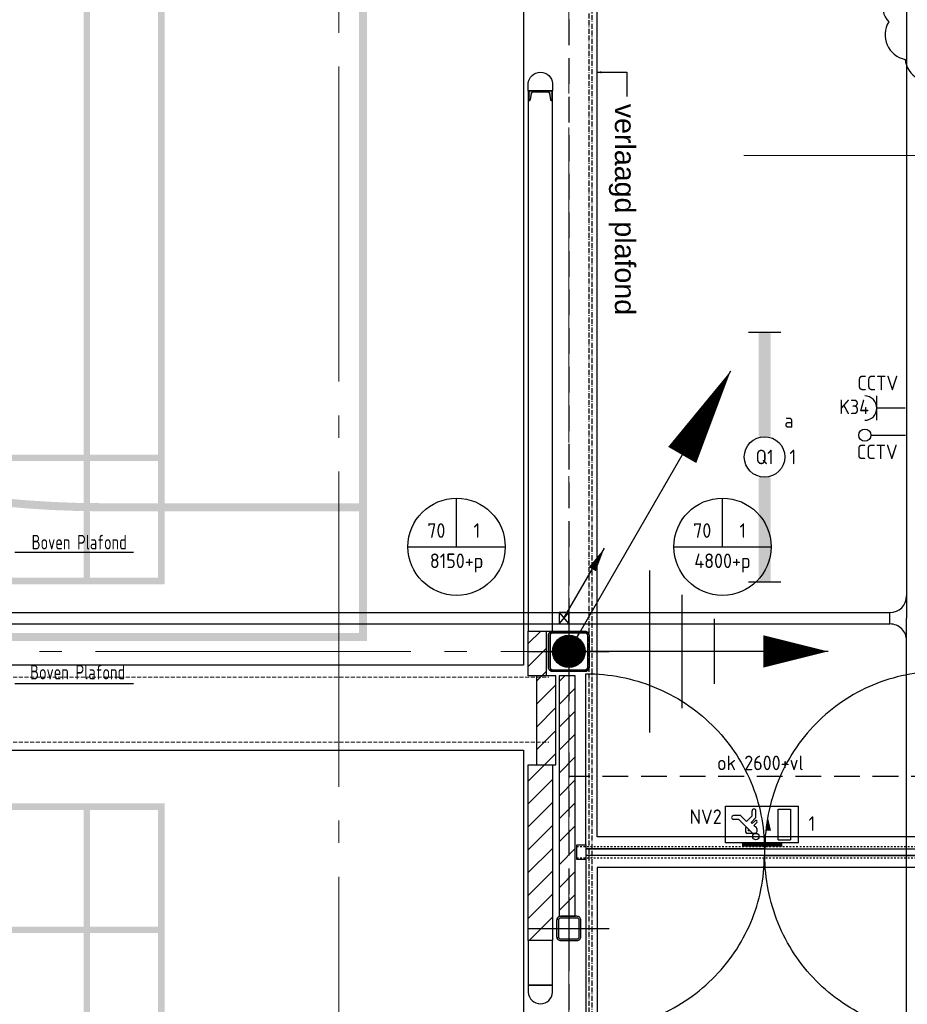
# Model space of a CAD drawing. Header units: millimetres. Extents: x -38031 to 123247, y -16330 to 129979.
# Tile 77 of 235: x -5969 to -491, y 41157 to 47234. Entities that reach past the tile are written whole.
import ezdxf
from ezdxf.enums import TextEntityAlignment as Align

# ---------------------------------------------------------------- set-up
doc = ezdxf.new("R2010")
doc.units = ezdxf.units.MM
doc.header["$LTSCALE"] = 50
for name, pattern in [('HIDDEN2', [4.7625, 3.175, -1.5875]), ('STYLE_01', [0.41664, 0.20828, -0.20836]), ('STYLE_02', [0.694425, 0.48607, -0.208355]), ('STYLE_07', [1.875, 0.625, -0.20828, 0.625, -0.20836, 0.06943, -0.13893]), ('STYLE_11', [5, 3.888855, -0.416718, 0.277786, -0.416641])]:
    doc.linetypes.add(name, pattern=pattern)
for name, color, linetype in [('AL$1A---_ALGEMEEN', 8, 'Continuous'), ('AM$1A---_ARCERING', 8, 'Continuous'), ('AT$1A---_TEKST100', 8, 'Continuous'), ('BOUWKUNDIG', 8, 'Continuous'), ('EL6121--', 3, 'Continuous'), ('EL6131--_KG', 3, 'Continuous'), ('EL6221--', 3, 'Continuous'), ('EL6222--', 3, 'Continuous'), ('EL6311--', 3, 'Continuous'), ('EL6311--NV', 7, 'Continuous'), ('EM6131--', 1, 'Continuous'), ('NTB', 7, 'Continuous')]:
    doc.layers.add(name, color=color, linetype=linetype)
doc.layers.add('stramien', color=1, linetype='STYLE_11', lineweight=15)
doc.styles.add('Arial', font='ARIAL.TTF')
doc.styles.add('BURO-018', font='iso.shx', dxfattribs={"height": 90})
doc.styles.add('buro-100', font='ISO.shx', dxfattribs={"height": 500})
pattern_1 = [(45, (-987936.49, -175784.82), (70.710678, -70.710678), [])]

# ---------------------------------------------------------------- blocks, each defined once
blk = doc.blocks.new('E-GK-GTC-463C')
at = {"color": 0, "linetype": 'Continuous'}
for p, q in [((-0.5, 35), (0.5, 35)), ((-0.5, -35), (0.5, -35))]:
    blk.add_line(p, q, dxfattribs=at)
blk = doc.blocks.new('E00105')
at = {"color": 0, "linetype": 'Continuous'}
blk.add_line((0, 0), (5, 8.66), dxfattribs=at)
blk.add_lwpolyline([(5, 8.66, 0, 1, 0), (3.5, 6.06, 1, 1, 0)], format="xyseb", dxfattribs=at)
blk = doc.blocks.new('E00001')
at = {"color": 0, "linetype": 'Continuous', "const_width": 0.5}
blk.add_lwpolyline([(-2.5, 0.75), (2.5, 0.75)], dxfattribs=at)
blk = doc.blocks.new('1115C2J-WA1')
at = {"color": 0, "linetype": 'Continuous'}
for p, q in [((-4.5, 5.5), (4.5, 5.5)), ((-4.5, 1), (-4.5, 5.5)), ((-1.24, 4.31), (-1.24, 4.91)), ((-0.76, 4.11), (-0.76, 4.91)), ((2, 5.15), (3.5, 5.15)), ((2, 1.35), (2, 5.15)), ((3.5, 5.15), (3.5, 1.35)), ((4.5, 1), (4.5, 5.5)), ((-2.68, 4.35), (-3.52, 4.35)), ((-2.88, 3.87), (-3.52, 3.87)), ((-1.27, 2.26), (-2.88, 3.87)), ((-1.94, 3.61), (-2.68, 4.35)), ((-1.24, 4.31), (-1.94, 3.61)), ((-1.37, 3.5), (-0.76, 4.11)), ((-0.87, 3.71), (-1.23, 3.35)), ((-1.94, 2.93), (-2.04, 2.83)), ((-2.04, 2.83), (-2.04, 2.34)), ((-1.71, 2.7), (-1.72, 2.7)), ((-1.72, 2.7), (-1.72, 2.46)), ((-1.47, 2.46), (-1.72, 2.46)), ((-1.23, 3.35), (-1.37, 3.5)), ((-0.65, 3.49), (-1.01, 3.13)), ((-0.71, 2.83), (-1.01, 3.13)), ((-0.99, 2.14), (-1.84, 2.14)), ((2, 1.35), (3.5, 1.35)), ((4.5, 1), (-4.5, 1))]:
    blk.add_line(p, q, dxfattribs=at)
blk.add_lwpolyline([(0.75, 4, 0, 0.7, 0), (0.75, 2.5, 0.7, 0.7, 0)], format="xyseb", dxfattribs=at)
blk.add_circle((-0.76, 1.75), 0.4, dxfattribs=at)
for centre, radius, start, end in [((-1, 4.91), 0.24, 0, 180), ((-3.52, 4.11), 0.24, 90, 270), ((-0.76, 3.6), 0.16, 315, 135), ((-0.99, 2.54), 0.4, 225, 45), ((-1.84, 2.34), 0.2, 180, 270)]:
    blk.add_arc(centre, radius, start, end, dxfattribs=at)
at = {"color": 0, "zscale": 100}
blk.add_blockref('E00001', (0, 0), dxfattribs=at)
at = {"color": 0, "linetype": 'Continuous', "style": 'BURO-018'}
for tag, p in [('E_GKAST', (0, 15.17)), ('E_GROEP', (0, 12.17)), ('E_SGROEP', (4.5, 12.17)), ('E_ARMCODE', (0, 8))]:
    blk.add_attdef(tag, text='', height=1.8, dxfattribs=at).set_placement(p, align=Align.MIDDLE)
blk = doc.blocks.new('1115B61540')
at = {"color": 0}
for p, q in [((-15.4, 2), (-15.4, -2)), ((15.4, 2), (15.4, -2))]:
    blk.add_line(p, q, dxfattribs=at)
at = {"color": 0, "linetype": 'Continuous'}
blk.add_circle((0, 0), 2.5, dxfattribs=at)
at = {"color": 0}
for points in [[(-2.5, 0.75), (-15.4, 0.75), (-2.5, -0.75), (-15.4, -0.75)], [(2.5, 0.75), (15.4, 0.75), (2.5, -0.75), (15.4, -0.75)]]:
    blk.add_solid(points, dxfattribs=at)
at = {"color": 0, "linetype": 'Continuous', "style": 'BURO-018'}
for tag, p in [('E_GKAST', (0, 8)), ('E_GROEP', (0, 5)), ('E_SGROEP', (4.5, 5)), ('E_ARMCODE', (0, 0)), ('E_SLET', (4.5, -3))]:
    blk.add_attdef(tag, text='', height=1.8, dxfattribs=at).set_placement(p, align=Align.MIDDLE)
blk = doc.blocks.new('E00103')
at = {"color": 0, "linetype": 'Continuous'}
for p, q in [((0, 6), (0, 12)), ((-6, 6), (6, 6))]:
    blk.add_line(p, q, dxfattribs=at)
blk.add_circle((0, 6), 6, dxfattribs=at)
at = {"color": 0, "linetype": 'Continuous', "style": 'BURO-018'}
for tag, p in [('E_TEXT1', (-2.5, 8)), ('E_TEXT3', (2.5, 8)), ('E_TEXT6', (0, 4))]:
    blk.add_attdef(tag, text='', height=1.8, dxfattribs=at).set_placement(p, align=Align.MIDDLE)
blk = doc.blocks.new('E-GK-GTC-C83C')
at = {"color": 0, "linetype": 'Continuous'}
for p, q in [((-0.5, 100), (0.5, 100)), ((-0.5, -100), (0.5, -100))]:
    blk.add_line(p, q, dxfattribs=at)
blk = doc.blocks.new('E-GK-AH-46676767')
at = {"color": 0, "linetype": 'Continuous'}
blk.add_line((-35, 103), (35, 103), dxfattribs=at)
for centre, start, end in [((-138, 103), 270, 0), ((138, 103), 180, 270)]:
    blk.add_arc(centre, 103, start, end, dxfattribs=at)
blk = doc.blocks.new('E00112')
at = {"color": 0, "linetype": 'Continuous'}
for p, q in [((0, 1), (-1, 1)), ((-1, 1), (-1, 0)), ((-1, 0), (0, 1)), ((-1, 1), (0, 0)), ((0, 0), (0, 1)), ((-1, 0), (0, 0))]:
    blk.add_line(p, q, dxfattribs=at)
blk = doc.blocks.new('0215A2')
at = {"color": 0, "linetype": 'Continuous'}
for p, q in [((0, -8), (0, 0)), ((-2.5, -2.5), (2.5, -2.5)), ((-1.75, -3.5), (1.75, -3.5)), ((-1, -4.5), (1, -4.5))]:
    blk.add_line(p, q, dxfattribs=at)
blk.add_lwpolyline([(0, -8, 0, 1, 0), (0, -6, 1, 1, 0)], format="xyseb", dxfattribs=at)
at = {"color": 0, "linetype": 'Continuous', "style": 'BURO-018', "flags": 1}
blk.add_attdef('E_MATCODE', text='', height=1.8, rotation=90, dxfattribs=at).set_placement((0, 0), align=Align.MIDDLE)
blk = doc.blocks.new('E00168')
at = {"color": 0, "linetype": 'Continuous'}
blk.add_line((0, 0), (5, 8.66), dxfattribs=at)
blk.add_lwpolyline([(5, 8.66, 0, 1, 0), (3.5, 6.062, 1, 1, 0)], format="xyseb", dxfattribs=at)
at = {"color": 0, "const_width": 0.5}
blk.add_lwpolyline([(-0.25, 0, 1), (0.25, 0, 1)], format="xyb", close=True, dxfattribs=at)
at = {"color": 0, "linetype": 'Continuous'}
blk.add_circle((0, 0), 0.5, dxfattribs=at)
blk = doc.blocks.new('Group-17')
at = {"layer": 'AM$1A---_ARCERING', "linetype": 'Continuous', "lineweight": 0}
h = blk.add_hatch(color=256, dxfattribs=at)
h.paths.add_polyline_path([(-73261, 14824.5), (-86286, 14824.5), (-86286, 28924.5), (-73261, 28924.5), (-73261, 29074.5), (-73211, 29074.5), (-73211, 28924.5), (-60186, 28924.5), (-60186, 14824.5), (-73211, 14824.5), (-73211, 14674.5), (-73261, 14674.5)])
h.paths.add_polyline_path([(-73261, 20074.7), (-73261, 23674.3), (-73261, 28874.5), (-86236, 28874.5), (-86236, 28124.5), (-86236, 15624.5), (-86236, 14874.5), (-73261, 14874.5)])
h.paths.add_polyline_path([(-60236, 14874.5), (-60236, 28874.5), (-73211, 28874.5), (-73211, 14874.5)])
h = blk.add_hatch(color=256, dxfattribs=at)
h.paths.add_polyline_path([(-67536, 28574.5), (-61436, 28574.5), (-61436, 15174.5), (-67536, 15174.5)])
h.paths.add_polyline_path([(-67076, 15934.5), (-67496, 15934.5), (-67496, 15214.5), (-67076, 15214.5)])
h.paths.add_polyline_path([(-67036, 15214.5), (-64506, 15214.5), (-64506, 15934.5), (-67036, 15934.5)])
h.paths.add_polyline_path([(-61936, 15934.5), (-64466, 15934.5), (-64466, 15214.5), (-61936, 15214.5)])
h.paths.add_polyline_path([(-61896, 15214.5), (-61476, 15214.5), (-61476, 15934.5), (-61896, 15934.5)])
h.paths.add_polyline_path([(-61476, 15974.5), (-61476, 19854.5), (-61896, 19854.5), (-61896, 15974.5)])
h.paths.add_polyline_path([(-61936, 15974.5), (-61936, 19854.5), (-64466, 19854.5), (-64466, 15974.5)])
h.paths.add_polyline_path([(-67036, 19854.5), (-67036, 15974.5), (-64506, 15974.5), (-64506, 19854.5)])
h.paths.add_polyline_path([(-67496, 19854.5), (-67496, 15974.5), (-67076, 15974.5), (-67076, 19854.5)])
h.paths.add_polyline_path([(-67076, 23854.5), (-67496, 23854.5), (-67496, 19894.5), (-67076, 19894.5)])
h.paths.add_polyline_path([(-67036, 19894.5), (-61936, 19894.5), (-61936, 23854.5), (-67036, 23854.5)])
h.paths.add_polyline_path([(-61896, 23854.5), (-61896, 19894.5), (-61476, 19894.5), (-61476, 23854.5)])
h.paths.add_polyline_path([(-61476, 27774.5), (-61896, 27774.5), (-61896, 23894.5), (-61476, 23894.5)])
h.paths.add_polyline_path([(-61936, 23894.5), (-61936, 27774.5), (-64466, 27774.5), (-64466, 23894.5)])
h.paths.add_polyline_path([(-67036, 23894.5), (-64506, 23894.5), (-64506, 27774.5), (-67036, 27774.5)])
h.paths.add_polyline_path([(-67076, 23894.5), (-67076, 27774.5), (-67496, 27774.5), (-67496, 23894.5)])
h.paths.add_polyline_path([(-67076, 27814.5), (-67076, 28534.5), (-67496, 28534.5), (-67496, 27814.5)])
h.paths.add_polyline_path([(-67036, 28534.5), (-67036, 27814.5), (-64506, 27814.5), (-64506, 28534.5)])
h.paths.add_polyline_path([(-64466, 27814.5), (-61936, 27814.5), (-61936, 28534.5), (-64466, 28534.5)])
h.paths.add_polyline_path([(-61476, 27814.5), (-61476, 28534.5), (-61896, 28534.5), (-61896, 27814.5)])
h = blk.add_hatch(color=256, dxfattribs=at)
edge = h.paths.add_edge_path()
edge.add_line((-60236, 15674.5), (-60236, 15624.5))
edge.add_line((-60236, 15624.5), (-61811, 15624.5))
edge.add_arc((-61811, 21874.5), 6250, 180, 270, ccw=False)
edge.add_arc((-61811, 21874.5), 6250, 90, 180, ccw=False)
edge.add_line((-61811, 28124.5), (-60236, 28124.5))
edge.add_line((-60236, 28124.5), (-60236, 28074.5))
edge.add_line((-60236, 28074.5), (-61810.7, 28074.5))
edge.add_arc((-61810.9, 21876.3), 6198.2, 89.99789, 178.61033)
edge.add_line((-68007.3, 22026.6), (-68011, 21874.5))
edge.add_line((-68011, 21874.5), (-68007.3, 21722.4))
edge.add_arc((-61810.9, 21872.7), 6198.2, 181.38967, 270.00211)
edge.add_line((-61810.7, 15674.5), (-60236, 15674.5))
h = blk.add_hatch(color=256, dxfattribs=at)
h.paths.add_polyline_path([(-67536, 422), (-61436, 422), (-61436, 13822), (-67536, 13822)])
h.paths.add_polyline_path([(-67076, 13062), (-67496, 13062), (-67496, 13782), (-67076, 13782)])
h.paths.add_polyline_path([(-67036, 13782), (-64506, 13782), (-64506, 13062), (-67036, 13062)])
h.paths.add_polyline_path([(-61936, 13062), (-64466, 13062), (-64466, 13782), (-61936, 13782)])
h.paths.add_polyline_path([(-61896, 13782), (-61476, 13782), (-61476, 13062), (-61896, 13062)])
h.paths.add_polyline_path([(-61476, 13022), (-61476, 9142), (-61896, 9142), (-61896, 13022)])
h.paths.add_polyline_path([(-61936, 13022), (-61936, 9142), (-64466, 9142), (-64466, 13022)])
h.paths.add_polyline_path([(-67036, 9142), (-67036, 13022), (-64506, 13022), (-64506, 9142)])
h.paths.add_polyline_path([(-67496, 9142), (-67496, 13022), (-67076, 13022), (-67076, 9142)])
h.paths.add_polyline_path([(-67076, 5142), (-67496, 5142), (-67496, 9102), (-67076, 9102)])
h.paths.add_polyline_path([(-67036, 9102), (-61936, 9102), (-61936, 5142), (-67036, 5142)])
h.paths.add_polyline_path([(-61896, 5142), (-61896, 9102), (-61476, 9102), (-61476, 5142)])
h.paths.add_polyline_path([(-61476, 1222), (-61896, 1222), (-61896, 5102), (-61476, 5102)])
h.paths.add_polyline_path([(-61936, 5102), (-61936, 1222), (-64466, 1222), (-64466, 5102)])
h.paths.add_polyline_path([(-67036, 5102), (-64506, 5102), (-64506, 1222), (-67036, 1222)])
h.paths.add_polyline_path([(-67076, 5102), (-67076, 1222), (-67496, 1222), (-67496, 5102)])
h.paths.add_polyline_path([(-67076, 1182), (-67076, 462), (-67496, 462), (-67496, 1182)])
h.paths.add_polyline_path([(-67036, 462), (-67036, 1182), (-64506, 1182), (-64506, 462)])
h.paths.add_polyline_path([(-64466, 1182), (-61936, 1182), (-61936, 462), (-64466, 462)])
h.paths.add_polyline_path([(-61476, 1182), (-61476, 462), (-61896, 462), (-61896, 1182)])
blk = doc.blocks.new('txt 1_100 verlaagd plafond')
at = {"layer": 'AL$1A---_ALGEMEEN', "color": 0}
for p, q in [((-1830, 0), (-1830, 182.6)), ((-1830, 182.6), (-1680, 182.6))]:
    blk.add_line(p, q, dxfattribs=at)
blk.add_solid([(-1830, 0), (-1836.7, 25), (-1823.3, 25)], dxfattribs=at)
at = {"layer": 'AT$1A---_TEKST100', "insert": (-983.5, 235.8), "char_height": 126.27, "attachment_point": 2, "line_spacing_factor": 0.967741, "style": 'Arial'}
blk.add_mtext('{\\C256;\\lverlaagd plafond}', dxfattribs=at)
blk = doc.blocks.new('Group-18')
at = {"layer": 'AL$1A---_ALGEMEEN', "color": 0}
for points in [[(-87292, 15950.6), (-86356, 15950.6), (-86356, 17337.6), (-87292, 17337.6), (-87292, 19700.6), (-86356, 19700.6), (-86356, 21087.6), (-87292, 21087.6), (-87292, 23575.6), (-86356, 23575.6), (-86356, 24962.6), (-87292, 24962.6), (-87292, 27325.6), (-86356, 27325.6), (-86356, 28712.6), (-87292, 28712.6), (-87292, 29825), (-59221, 29825), (-59221, 14675), (-87292, 14675)], [(-56636, 16334.1), (-55231, 16334.1), (-55231, 14434.1), (-56636, 14434.1), (-56636, 13616.1), (-58766, 13616.1), (-58766, 25504.1), (-56636, 25504.1)], [(-87292, 700.6), (-86356, 700.6), (-86356, 2087.6), (-87292, 2087.6), (-87292, 4450.6), (-86356, 4450.6), (-86356, 5834), (-87292, 5834), (-87292, 8325.6), (-86356, 8325.6), (-86356, 9712.6), (-87292, 9712.6), (-87292, 12075.6), (-86356, 12075.6), (-86356, 13462.6), (-87292, 13462.6), (-87292, 14150), (-59221, 14150), (-59221, 230), (-87292, 230)], [(-58766, 749.1), (-56636, 749.1), (-56636, 4700), (-55179, 4700), (-55179, 6599.7), (-56661, 6605), (-56661, 13426.1), (-58766, 13426.1)]]:
    blk.add_lwpolyline(points, close=True, dxfattribs=at)
at = {"layer": 'AL$1A---_ALGEMEEN', "color": 0, "rotation": 270}
blk.add_blockref('txt 1_100 verlaagd plafond', (-58766, 16504.1), dxfattribs=at)
blk.add_blockref('txt 1_100 verlaagd plafond', (-58766, 16504.1), dxfattribs=at)
blk = doc.blocks.new('Group-57')
at = {"layer": 'AM$1A---_ARCERING', "linetype": 'Continuous', "lineweight": 0}
h = blk.add_hatch(color=256, dxfattribs=at)
h.paths.add_polyline_path([(-73261, 14824.5), (-86286, 14824.5), (-86286, 28924.5), (-73261, 28924.5), (-73261, 29074.5), (-73211, 29074.5), (-73211, 28924.5), (-60186, 28924.5), (-60186, 14824.5), (-73211, 14824.5), (-73211, 14674.5), (-73261, 14674.5)])
h.paths.add_polyline_path([(-73261, 20074.7), (-73261, 23674.3), (-73261, 28874.5), (-86236, 28874.5), (-86236, 28124.5), (-86236, 15624.5), (-86236, 14874.5), (-73261, 14874.5)])
h.paths.add_polyline_path([(-60236, 14874.5), (-60236, 28874.5), (-73211, 28874.5), (-73211, 14874.5)])
h = blk.add_hatch(color=256, dxfattribs=at)
h.paths.add_polyline_path([(-67536, 28574.5), (-61436, 28574.5), (-61436, 15174.5), (-67536, 15174.5)])
h.paths.add_polyline_path([(-67076, 15934.5), (-67496, 15934.5), (-67496, 15214.5), (-67076, 15214.5)])
h.paths.add_polyline_path([(-67036, 15214.5), (-64506, 15214.5), (-64506, 15934.5), (-67036, 15934.5)])
h.paths.add_polyline_path([(-61936, 15934.5), (-64466, 15934.5), (-64466, 15214.5), (-61936, 15214.5)])
h.paths.add_polyline_path([(-61896, 15214.5), (-61476, 15214.5), (-61476, 15934.5), (-61896, 15934.5)])
h.paths.add_polyline_path([(-61476, 15974.5), (-61476, 19854.5), (-61896, 19854.5), (-61896, 15974.5)])
h.paths.add_polyline_path([(-61936, 15974.5), (-61936, 19854.5), (-64466, 19854.5), (-64466, 15974.5)])
h.paths.add_polyline_path([(-67036, 19854.5), (-67036, 15974.5), (-64506, 15974.5), (-64506, 19854.5)])
h.paths.add_polyline_path([(-67496, 19854.5), (-67496, 15974.5), (-67076, 15974.5), (-67076, 19854.5)])
h.paths.add_polyline_path([(-67076, 23854.5), (-67496, 23854.5), (-67496, 19894.5), (-67076, 19894.5)])
h.paths.add_polyline_path([(-67036, 19894.5), (-61936, 19894.5), (-61936, 23854.5), (-67036, 23854.5)])
h.paths.add_polyline_path([(-61896, 23854.5), (-61896, 19894.5), (-61476, 19894.5), (-61476, 23854.5)])
h.paths.add_polyline_path([(-61476, 27774.5), (-61896, 27774.5), (-61896, 23894.5), (-61476, 23894.5)])
h.paths.add_polyline_path([(-61936, 23894.5), (-61936, 27774.5), (-64466, 27774.5), (-64466, 23894.5)])
h.paths.add_polyline_path([(-67036, 23894.5), (-64506, 23894.5), (-64506, 27774.5), (-67036, 27774.5)])
h.paths.add_polyline_path([(-67076, 23894.5), (-67076, 27774.5), (-67496, 27774.5), (-67496, 23894.5)])
h.paths.add_polyline_path([(-67076, 27814.5), (-67076, 28534.5), (-67496, 28534.5), (-67496, 27814.5)])
h.paths.add_polyline_path([(-67036, 28534.5), (-67036, 27814.5), (-64506, 27814.5), (-64506, 28534.5)])
h.paths.add_polyline_path([(-64466, 27814.5), (-61936, 27814.5), (-61936, 28534.5), (-64466, 28534.5)])
h.paths.add_polyline_path([(-61476, 27814.5), (-61476, 28534.5), (-61896, 28534.5), (-61896, 27814.5)])
h = blk.add_hatch(color=256, dxfattribs=at)
edge = h.paths.add_edge_path()
edge.add_line((-60236, 15674.5), (-60236, 15624.5))
edge.add_line((-60236, 15624.5), (-61811, 15624.5))
edge.add_arc((-61811, 21874.5), 6250, 180, 270, ccw=False)
edge.add_arc((-61811, 21874.5), 6250, 90, 180, ccw=False)
edge.add_line((-61811, 28124.5), (-60236, 28124.5))
edge.add_line((-60236, 28124.5), (-60236, 28074.5))
edge.add_line((-60236, 28074.5), (-61810.7, 28074.5))
edge.add_arc((-61810.9, 21876.3), 6198.2, 89.99789, 178.61033)
edge.add_line((-68007.3, 22026.6), (-68011, 21874.5))
edge.add_line((-68011, 21874.5), (-68007.3, 21722.4))
edge.add_arc((-61810.9, 21872.7), 6198.2, 181.38967, 270.00211)
edge.add_line((-61810.7, 15674.5), (-60236, 15674.5))
h = blk.add_hatch(color=256, dxfattribs=at)
h.paths.add_polyline_path([(-67536, 422), (-61436, 422), (-61436, 13822), (-67536, 13822)])
h.paths.add_polyline_path([(-67076, 13062), (-67496, 13062), (-67496, 13782), (-67076, 13782)])
h.paths.add_polyline_path([(-67036, 13782), (-64506, 13782), (-64506, 13062), (-67036, 13062)])
h.paths.add_polyline_path([(-61936, 13062), (-64466, 13062), (-64466, 13782), (-61936, 13782)])
h.paths.add_polyline_path([(-61896, 13782), (-61476, 13782), (-61476, 13062), (-61896, 13062)])
h.paths.add_polyline_path([(-61476, 13022), (-61476, 9142), (-61896, 9142), (-61896, 13022)])
h.paths.add_polyline_path([(-61936, 13022), (-61936, 9142), (-64466, 9142), (-64466, 13022)])
h.paths.add_polyline_path([(-67036, 9142), (-67036, 13022), (-64506, 13022), (-64506, 9142)])
h.paths.add_polyline_path([(-67496, 9142), (-67496, 13022), (-67076, 13022), (-67076, 9142)])
h.paths.add_polyline_path([(-67076, 5142), (-67496, 5142), (-67496, 9102), (-67076, 9102)])
h.paths.add_polyline_path([(-67036, 9102), (-61936, 9102), (-61936, 5142), (-67036, 5142)])
h.paths.add_polyline_path([(-61896, 5142), (-61896, 9102), (-61476, 9102), (-61476, 5142)])
h.paths.add_polyline_path([(-61476, 1222), (-61896, 1222), (-61896, 5102), (-61476, 5102)])
h.paths.add_polyline_path([(-61936, 5102), (-61936, 1222), (-64466, 1222), (-64466, 5102)])
h.paths.add_polyline_path([(-67036, 5102), (-64506, 5102), (-64506, 1222), (-67036, 1222)])
h.paths.add_polyline_path([(-67076, 5102), (-67076, 1222), (-67496, 1222), (-67496, 5102)])
h.paths.add_polyline_path([(-67076, 1182), (-67076, 462), (-67496, 462), (-67496, 1182)])
h.paths.add_polyline_path([(-67036, 462), (-67036, 1182), (-64506, 1182), (-64506, 462)])
h.paths.add_polyline_path([(-64466, 1182), (-61936, 1182), (-61936, 462), (-64466, 462)])
h.paths.add_polyline_path([(-61476, 1182), (-61476, 462), (-61896, 462), (-61896, 1182)])
blk = doc.blocks.new('Group-109')
at = {"layer": 'AL$1A---_ALGEMEEN', "color": 0, "linetype": 'STYLE_02', "lineweight": 15}
for p, q in [((-87264.5, 14600), (-59064.5, 14600)), ((-87264.5, 14200), (-59064.5, 14200))]:
    blk.add_line(p, q, dxfattribs=at)
blk = doc.blocks.new('32x_hout-mk 853-p')
at = {"layer": 'AL$1A---_ALGEMEEN', "color": 0}
for points in [[(2200, 1158.7), (2173.6, 1157.7), (2147.1, 1156), (2120.7, 1153.7), (2094.4, 1150.8), (2068.2, 1147.2), (2042, 1142.9), (2016, 1138), (1990.1, 1132.4), (1964.3, 1126.2), (1938.7, 1119.4), (1913.3, 1111.9), (1888, 1103.8), (1863, 1095), (1838.2, 1085.7), (1813.6, 1075.7), (1789.2, 1065.1), (1765.2, 1054), (1741.4, 1042.2), (1717.9, 1029.8), (1694.7, 1016.9), (1671.8, 1003.4), (1649.2, 989.3), (1627, 974.6), (1605.2, 959.4), (1583.7, 943.7), (1562.7, 927.5), (1542, 910.7), (1521.7, 893.4), (1501.9, 875.6), (1482.5, 857.3), (1463.5, 838.6), (1445, 819.4), (1427, 799.7), (1409.5, 779.6), (1392.4, 759), (1375.9, 738.1), (1359.8, 716.7), (1344.3, 694.9), (1329.3, 672.8), (1314.9, 650.3), (1301, 627.4), (1287.7, 604.2), (1274.9, 580.7), (1262.7, 556.9), (1251.1, 532.7), (1240.1, 508.3), (1229.6, 483.7), (1219.8, 458.7), (1210.6, 433.6), (1202, 408.2), (1194, 382.6), (1186.6, 356.8), (1179.8, 330.8), (1173.7, 304.7), (1168.2, 278.4), (1163.4, 252), (1159.2, 225.5), (1155.6, 198.9), (1152.7, 172.2), (1150.4, 145.5), (1148.8, 118.7), (1147.8, 91.8), (1147.5, 65), (2226.5, 65), (2226.5, 1159)], [(70.5, 1145.7), (97.5, 1144.7), (124.5, 1143.1), (151.4, 1140.8), (178.3, 1137.9), (205.1, 1134.3), (231.7, 1130.1), (258.3, 1125.2), (284.7, 1119.7), (311, 1113.6), (337.2, 1106.8), (363.1, 1099.5), (388.9, 1091.4), (414.4, 1082.8), (439.7, 1073.6), (464.8, 1063.7), (489.7, 1053.3), (514.2, 1042.2), (538.5, 1030.6), (562.5, 1018.4), (586.2, 1005.6), (609.5, 992.2), (632.5, 978.3), (655.2, 963.8), (677.5, 948.8), (699.4, 933.3), (720.9, 917.2), (742, 900.6), (762.6, 883.5), (782.9, 866), (802.7, 847.9), (822, 829.4), (840.9, 810.4), (859.3, 791), (877.2, 771.1), (894.6, 750.8), (911.5, 730.1), (927.8, 709), (943.7, 687.4), (958.9, 665.6), (973.7, 643.3), (987.9, 620.7), (1001.5, 597.8), (1014.5, 574.6), (1026.9, 551), (1038.8, 527.2), (1050, 503.1), (1060.7, 478.7), (1070.7, 454), (1080.1, 429.2), (1088.9, 404.1), (1097.1, 378.8), (1104.6, 353.3), (1111.5, 327.7), (1117.7, 301.8), (1123.3, 275.9), (1128.3, 249.8), (1132.6, 223.6), (1136.2, 197.3), (1139.2, 171), (1141.5, 144.5), (1143.2, 118), (1144.2, 91.5), (1144.5, 65), (43.5, 65), (43.5, 1146)], [(70.5, -1055.7), (97.5, -1054.7), (124.5, -1053.1), (151.4, -1050.8), (178.3, -1047.9), (205.1, -1044.3), (231.7, -1040.1), (258.3, -1035.2), (284.7, -1029.7), (311, -1023.6), (337.2, -1016.8), (363.1, -1009.5), (388.9, -1001.4), (414.4, -992.8), (439.7, -983.6), (464.8, -973.7), (489.7, -963.3), (514.2, -952.2), (538.5, -940.6), (562.5, -928.4), (586.2, -915.6), (609.5, -902.2), (632.5, -888.3), (655.2, -873.8), (677.5, -858.8), (699.4, -843.3), (720.9, -827.2), (742, -810.6), (762.6, -793.5), (782.9, -776), (802.7, -757.9), (822, -739.4), (840.9, -720.4), (859.3, -701), (877.2, -681.1), (894.6, -660.8), (911.5, -640.1), (927.8, -619), (943.7, -597.4), (958.9, -575.6), (973.7, -553.3), (987.9, -530.7), (1001.5, -507.8), (1014.5, -484.6), (1026.9, -461), (1038.8, -437.2), (1050, -413.1), (1060.7, -388.7), (1070.7, -364), (1080.1, -339.2), (1088.9, -314.1), (1097.1, -288.8), (1104.6, -263.3), (1111.5, -237.7), (1117.7, -211.8), (1123.3, -185.9), (1128.3, -159.8), (1132.6, -133.6), (1136.2, -107.3), (1139.2, -81), (1141.5, -54.5), (1143.2, -28), (1144.2, -1.5), (1144.5, 25), (43.5, 25), (43.5, -1056)], [(2200, -1068.7), (2173.6, -1067.7), (2147.1, -1066), (2120.7, -1063.7), (2094.4, -1060.8), (2068.2, -1057.2), (2042, -1052.9), (2016, -1048), (1990.1, -1042.4), (1964.3, -1036.2), (1938.7, -1029.4), (1913.3, -1021.9), (1888, -1013.8), (1863, -1005), (1838.2, -995.7), (1813.6, -985.7), (1789.2, -975.1), (1765.2, -964), (1741.4, -952.2), (1717.9, -939.8), (1694.7, -926.9), (1671.8, -913.4), (1649.2, -899.3), (1627, -884.6), (1605.2, -869.4), (1583.7, -853.7), (1562.7, -837.5), (1542, -820.7), (1521.7, -803.4), (1501.9, -785.6), (1482.5, -767.3), (1463.5, -748.6), (1445, -729.4), (1427, -709.7), (1409.5, -689.6), (1392.4, -669), (1375.9, -648.1), (1359.8, -626.7), (1344.3, -604.9), (1329.3, -582.8), (1314.9, -560.3), (1301, -537.4), (1287.7, -514.2), (1274.9, -490.7), (1262.7, -466.9), (1251.1, -442.7), (1240.1, -418.3), (1229.6, -393.7), (1219.8, -368.7), (1210.6, -343.6), (1202, -318.2), (1194, -292.6), (1186.6, -266.8), (1179.8, -240.8), (1173.7, -214.7), (1168.2, -188.4), (1163.4, -162), (1159.2, -135.5), (1155.6, -108.9), (1152.7, -82.2), (1150.4, -55.5), (1148.8, -28.7), (1147.8, -1.8), (1147.5, 25), (2226.5, 25), (2226.5, -1069)]]:
    blk.add_lwpolyline(points, close=True, dxfattribs=at)
at = {"color": 0}
blk.add_wipeout([(43.5, 65), (1144.5, 65), (1144.5, 25), (43.5, 25)], dxfattribs=at).dxf.layer = 'AL$1A---_ALGEMEEN'
at = {"layer": 'AL$1A---_ALGEMEEN', "color": 0}
blk.add_lwpolyline([(43.5, 65), (1144.5, 65), (1144.5, 25), (43.5, 25)], close=True, dxfattribs=at)
at = {"color": 0}
for points in [[(-12.5, 90), (43.5, 90), (43.5, 0), (-12.5, 0)], [(1147.5, 65), (2236.5, 65), (2236.5, 25), (1147.5, 25)]]:
    blk.add_wipeout(points, dxfattribs=at).dxf.layer = 'AL$1A---_ALGEMEEN'
at = {"layer": 'AL$1A---_ALGEMEEN', "color": 0}
for points in [[(-12.5, 90), (43.5, 90), (43.5, 0), (-12.5, 0)], [(1147.5, 65), (2236.5, 65), (2236.5, 25), (1147.5, 25)]]:
    blk.add_lwpolyline(points, close=True, dxfattribs=at)
at = {"color": 0}
blk.add_wipeout([(2236.5, 90), (2292.5, 90), (2292.5, 0), (2236.5, 0)], dxfattribs=at).dxf.layer = 'AL$1A---_ALGEMEEN'
at = {"layer": 'AL$1A---_ALGEMEEN', "color": 0, "linetype": 'STYLE_01'}
for p, q in [((-12.5, 80), (2292.5, 80)), ((-12.5, 10), (2292.5, 10))]:
    blk.add_line(p, q, dxfattribs=at)
at = {"layer": 'AL$1A---_ALGEMEEN', "color": 0}
blk.add_lwpolyline([(2236.5, 90), (2292.5, 90), (2292.5, 0), (2236.5, 0)], close=True, dxfattribs=at)
blk = doc.blocks.new('UNP 140')
at = {"layer": 'AM$1A---_ARCERING', "linetype": 'Continuous', "lineweight": 0}
h = blk.add_hatch(color=256, dxfattribs=at)
edge = h.paths.add_edge_path()
edge.add_line((30, 70), (30, 68.3))
edge.add_arc((25, 68.3), 5, -81.56441, 0, ccw=False)
edge.add_line((25.7, 63.3), (-14.5, 57.3))
edge.add_arc((-13, 47.5), 10, 98.43559, 180)
edge.add_line((-23, 47.5), (-23, -47.5))
edge.add_arc((-13, -47.5), 10, 180, 261.56441)
edge.add_line((-14.5, -57.3), (25.7, -63.3))
edge.add_arc((25, -68.3), 5, 0, 81.56441, ccw=False)
edge.add_line((30, -68.3), (30, -70))
edge.add_line((30, -70), (-30, -70))
edge.add_line((-30, -70), (-30, 70))
edge.add_line((-30, 70), (30, 70))
at = {"layer": 'AL$1A---_ALGEMEEN', "color": 0, "flags": 128}
blk.add_lwpolyline([(30, 70), (30, 68.3, -0.37172), (25.7, 63.3), (-14.5, 57.3, 0.37172), (-23, 47.5), (-23, -47.5, 0.37172), (-14.5, -57.3), (25.7, -63.3, -0.37172), (30, -68.3), (30, -70), (-30, -70), (-30, 70)], format="xyb", close=True, dxfattribs=at)
blk = doc.blocks.new('sk-250')
at = {"color": 0}
blk.add_wipeout([(-115, 115), (115, 115), (115, -117.9), (-115, -117.9)], dxfattribs=at).dxf.layer = 'AL$1A---_ALGEMEEN'
at = {"layer": 'AM$1A---_ARCERING', "linetype": 'Continuous', "lineweight": 0}
h = blk.add_hatch(color=256, dxfattribs=at)
edge = h.paths.add_edge_path()
edge.add_line((-100, -125), (100, -125))
edge.add_arc((100, -100), 25, 270, 360)
edge.add_line((125, -100), (125, 100))
edge.add_arc((100, 100), 25, 0, 90)
edge.add_line((100, 125), (-100, 125))
edge.add_arc((-100, 100), 25, 90, 180)
edge.add_line((-125, 100), (-125, -100))
edge.add_arc((-100, -100), 25, 180, 270)
edge = h.paths.add_edge_path(flags=16)
edge.add_line((-100, -115), (100, -115))
edge.add_arc((100, -100), 15, 270, 360)
edge.add_line((115, -100), (115, 100))
edge.add_arc((100, 100), 15, 0, 90)
edge.add_line((100, 115), (-100, 115))
edge.add_arc((-100, 100), 15, 90, 180)
edge.add_line((-115, 100), (-115, -100))
edge.add_arc((-100, -100), 15, 180, 270)
at = {"layer": 'AL$1A---_ALGEMEEN', "color": 0}
for p, q in [((0, 250), (0, -250)), ((-250, 0), (250, 0))]:
    blk.add_line(p, q, dxfattribs=at)
at = {"layer": 'AL$1A---_ALGEMEEN', "color": 0, "flags": 128}
blk.add_lwpolyline([(-100, -125), (100, -125, 0.414214), (125, -100), (125, 100, 0.414214), (100, 125), (-100, 125, 0.414214), (-125, 100), (-125, -100, 0.414214), (-100, -125, 0.414214)], format="xyb", dxfattribs=at)
at = {"layer": 'AL$1A---_ALGEMEEN', "color": 0}
blk.add_lwpolyline([(-115, 115), (115, 115), (115, -117.9), (-115, -117.9)], close=True, dxfattribs=at)
at = {"layer": 'AL$1A---_ALGEMEEN', "color": 0, "flags": 128}
blk.add_lwpolyline([(-100, -115), (100, -115, 0.414214), (115, -100), (115, 100, 0.414214), (100, 115), (-100, 115, 0.414214), (-115, 100), (-115, -100, 0.414214)], format="xyb", close=True, dxfattribs=at)
blk = doc.blocks.new('st.k-150')
at = {"color": 0}
blk.add_wipeout([(-65, 64), (68.4, 64), (68.4, -69.4), (-65, -69.4)], dxfattribs=at).dxf.layer = 'AL$1A---_ALGEMEEN'
at = {"layer": 'AM$1A---_ARCERING', "linetype": 'Continuous', "lineweight": 0}
h = blk.add_hatch(color=256, dxfattribs=at)
edge = h.paths.add_edge_path()
edge.add_line((48.2, -75), (-48.2, -75))
edge.add_line((-48.2, -75), (-50, -75))
edge.add_arc((-50, -50), 25, 180, 270, ccw=False)
edge.add_line((-75, -50), (-75, -48.2))
edge.add_line((-75, -48.2), (-75, 48.2))
edge.add_line((-75, 48.2), (-75, 50))
edge.add_arc((-50, 50), 25, 90, 180, ccw=False)
edge.add_line((-50, 75), (-48.2, 75))
edge.add_line((-48.2, 75), (48.2, 75))
edge.add_line((48.2, 75), (50, 75))
edge.add_arc((50, 50), 25, 0, 90, ccw=False)
edge.add_line((75, 50), (75, 48.2))
edge.add_line((75, 48.2), (75, -48.2))
edge.add_line((75, -48.2), (75, -50))
edge.add_arc((50, -50), 25, -90, 0, ccw=False)
edge.add_line((50, -75), (48.2, -75))
edge = h.paths.add_edge_path(flags=16)
edge.add_line((48.2, -64.3), (-48.2, -64.3))
edge.add_line((-48.2, -64.3), (-49.3, -64.3))
edge.add_arc((-49.3, -49.3), 15, 180, 270, ccw=False)
edge.add_line((-64.3, -49.3), (-64.3, -48.2))
edge.add_line((-64.3, -48.2), (-64.3, 48.2))
edge.add_line((-64.3, 48.2), (-64.3, 49.3))
edge.add_arc((-49.3, 49.3), 15, 90, 180, ccw=False)
edge.add_line((-49.3, 64.3), (-48.2, 64.3))
edge.add_line((-48.2, 64.3), (48.2, 64.3))
edge.add_line((48.2, 64.3), (49.3, 64.3))
edge.add_arc((49.3, 49.3), 15, 0, 90, ccw=False)
edge.add_line((64.3, 49.3), (64.3, 48.2))
edge.add_line((64.3, 48.2), (64.3, -48.2))
edge.add_line((64.3, -48.2), (64.3, -49.3))
edge.add_arc((49.3, -49.3), 15, 270, 360, ccw=False)
edge.add_line((49.3, -64.3), (48.2, -64.3))
at = {"layer": 'AL$1A---_ALGEMEEN', "color": 0}
for p, q in [((0, 192.5), (0, -222.5)), ((250, 0), (-250, 0))]:
    blk.add_line(p, q, dxfattribs=at)
at = {"layer": 'AL$1A---_ALGEMEEN', "color": 0, "flags": 128}
blk.add_lwpolyline([(48.2, -75), (-48.2, -75), (-50, -75, -0.414214), (-75, -50), (-75, -48.2), (-75, 48.2), (-75, 50, -0.414214), (-50, 75), (-48.2, 75), (48.2, 75), (50, 75, -0.414214), (75, 50), (75, 48.2), (75, -48.2), (75, -50, -0.414214), (50, -75), (48.2, -75)], format="xyb", dxfattribs=at)
blk.add_lwpolyline([(48.2, -64.3), (-48.2, -64.3), (-49.3, -64.3, -0.414214), (-64.3, -49.3), (-64.3, -48.2), (-64.3, 48.2), (-64.3, 49.3, -0.414214), (-49.3, 64.3), (-48.2, 64.3), (48.2, 64.3), (49.3, 64.3, -0.414214), (64.3, 49.3), (64.3, 48.2), (64.3, -48.2), (64.3, -49.3, -0.414214), (49.3, -64.3)], format="xyb", close=True, dxfattribs=at)
blk = doc.blocks.new('200254 W 210 11-06-2007')
at = {"layer": 'AM$1A---_ARCERING', "linetype": 'Continuous', "lineweight": 5}
h = blk.add_hatch(dxfattribs=at)
h.set_pattern_fill('KALKZANDSTEEN', color=256, scale=50, style=0, pattern_type=2)
h.set_pattern_definition(pattern_1)
h.paths.add_polyline_path([(-39029, 18472.4), (-38919, 18472.4), (-38919, 18197.4), (-39029, 18197.4)])
h = blk.add_hatch(dxfattribs=at)
h.set_pattern_fill('KALKZANDSTEEN', color=256, scale=50, style=0, pattern_type=2)
h.set_pattern_definition(pattern_1)
h.paths.add_polyline_path([(-38839, 16712.4), (-38739, 16712.4), (-38739, 18197.4), (-38839, 18197.4)])
h = blk.add_hatch(dxfattribs=at)
h.set_pattern_fill('KALKZANDSTEEN', color=256, scale=50, style=0, pattern_type=2)
h.set_pattern_definition(pattern_1)
h.paths.add_polyline_path([(-39029, 17647.4), (-38879, 17647.4), (-38879, 16562.4), (-39029, 16562.4)])
at = {"layer": 'AL$1A---_ALGEMEEN', "flags": 128}
for points in [[(-39028.9, 21851.4, -0.39867), (-38954, 21922.4, -0.39867), (-38879.1, 21851.4), (-38879, 21851.4), (-38879, 21806.4), (-39029, 21806.4), (-39029, 21851.4), (-39028.9, 21851.4)], [(-39028.9, 16243.4, 0.39867), (-38954, 16172.4, 0.39867), (-38879.1, 16243.4), (-38879, 16243.4), (-38879, 16288.4), (-39029, 16288.4), (-39029, 16243.4), (-39028.9, 16243.4)]]:
    blk.add_lwpolyline(points, format="xyb", close=True, dxfattribs=at)
at = {"layer": 'AL$1A---_ALGEMEEN'}
for points in [[(-39029, 21806.4), (-39029, 18472.4), (-38879, 18472.4), (-38879, 21806.4)], [(-39029, 18472.4), (-38919, 18472.4), (-38919, 18197.4), (-39029, 18197.4)], [(-38839, 16712.4), (-38739, 16712.4), (-38739, 18197.4), (-38839, 18197.4)], [(-39029, 17647.4), (-38879, 17647.4), (-38879, 16562.4), (-39029, 16562.4)], [(-38879, 16288.4), (-38879, 16562.4), (-39029, 16562.4), (-39029, 16288.4)]]:
    blk.add_lwpolyline(points, close=True, dxfattribs=at)
at = {"layer": 'stramien', "ltscale": 10}
for p, q in [((-40199, -39987.6), (-40199, 36216.4)), ((-37699, 21407.4), (65551.8, 21407.4))]:
    blk.add_line(p, q, dxfattribs=at)
at = {"layer": 'AL$1A---_ALGEMEEN'}
for name in ['Group-18', 'Group-17', 'Group-57', 'Group-109']:
    blk.add_blockref(name, (20162, 3587.4), dxfattribs=at)
at = {"layer": 'AL$1A---_ALGEMEEN', "rotation": 270}
blk.add_blockref('UNP 140', (-38954, 21776.4), dxfattribs=at)
at = {"layer": 'AL$1A---_ALGEMEEN'}
blk.add_blockref('32x_hout-mk 853-p', (-38716.5, 17063.6), dxfattribs=at)
at = {"layer": 'AL$1A---_ALGEMEEN', "linetype": 'STYLE_07'}
for p, q in [((-38654, -12382.6), (-38654, 33623.3)), ((-38634, -12257.6), (-38634, 33642.4))]:
    blk.add_line(p, q, dxfattribs=at)
at = {"layer": 'AL$1A---_ALGEMEEN', "xscale": -1, "rotation": 90}
blk.add_blockref('sk-250', (-38779, 18347.4), dxfattribs=at)
at = {"layer": 'AL$1A---_ALGEMEEN', "xscale": -1}
blk.add_blockref('st.k-150', (-38779, 16637.4), dxfattribs=at)
at = {"layer": 'AM$1A---_ARCERING', "linetype": 'Continuous', "lineweight": 5}
h = blk.add_hatch(dxfattribs=at)
h.set_pattern_fill('KALKZANDSTEEN', color=256, scale=50, style=0, pattern_type=2)
h.set_pattern_definition(pattern_1)
h.paths.add_polyline_path([(-38979, 17647.4), (-38859, 17647.4), (-38859, 18197.4), (-38979, 18197.4)])
at = {"layer": 'AL$1A---_ALGEMEEN'}
blk.add_lwpolyline([(-38979, 17647.4), (-38859, 17647.4), (-38859, 18197.4), (-38979, 18197.4)], close=True, dxfattribs=at)
at = {"layer": 'stramien', "ltscale": 10}
for p, q in [((-38779, -12862.6), (-38779, 36216.4)), ((-74199, 18347.4), (-38499, 18347.4))]:
    blk.add_line(p, q, dxfattribs=at)
blk = doc.blocks.new('E00139')
at = {"color": 0, "linetype": 'Continuous'}
blk.add_line((0, 5.25), (0, 1), dxfattribs=at)
blk.add_circle((0, 6), 0.75, dxfattribs=at)
at = {"color": 7, "style": 'BURO-018'}
for tag, p in [('E_COMMENT1', (0, 12)), ('E_DCOM1', (0, 9))]:
    blk.add_attdef(tag, text='', height=1.8, dxfattribs=at).set_placement(p, align=Align.MIDDLE)
at = {"color": 0, "style": 'BURO-018'}
blk.add_attdef('E_TEXT1', text='', height=1.8, dxfattribs=at).set_placement((2.5, 6), align=Align.MIDDLE)
at = {"color": 0, "linetype": 'Continuous', "style": 'BURO-018', "flags": 1}
blk.add_attdef('E_MATCODE', text='', height=1.8, dxfattribs=at).set_placement((0, 0), align=Align.MIDDLE)
blk = doc.blocks.new('111304')
at = {"color": 0, "linetype": 'Continuous'}
for p, q in [((-1.5, 4.5), (1.5, 4.5)), ((0, 1), (0, 4.5))]:
    blk.add_line(p, q, dxfattribs=at)
blk.add_arc((0, 6), 1.5, 180, 0, dxfattribs=at)
at = {"color": 0, "linetype": 'Continuous', "style": 'BURO-018'}
for tag, p in [('E_GKAST', (0, 11.5)), ('E_GROEP', (0, 8.5)), ('E_SGROEP', (4.5, 8.5))]:
    blk.add_attdef(tag, text='', height=1.8, dxfattribs=at).set_placement(p, align=Align.MIDDLE)
at = {"color": 0, "linetype": 'Continuous', "style": 'BURO-018', "flags": 1}
for tag, p in [('E_VERMCODE', (13, 8.5)), ('E_MATCODE', (0, 0))]:
    blk.add_attdef(tag, text='', height=1.8, dxfattribs=at).set_placement(p, align=Align.MIDDLE)

msp = doc.modelspace()

# ---------------------------------------------------------------- block references
at = {"layer": 'BOUWKUNDIG'}
msp.add_blockref('200254 W 210 11-06-2007', (36199, 24987.6), dxfattribs=at)

# ---------------------------------------------------------------- next in the draw order: linework, layer by layer
at = {"layer": 'EL6121--', "color": 5, "linetype": 'HIDDEN2'}
for p, q in [((-2580, 58664.8), (-2580, 12855)), ((1359, 42563), (-2580, 42563))]:
    msp.add_line(p, q, dxfattribs=at)
at = {"layer": 'EL6221--', "color": 1}
for points in [[(-5998.5, 43946.5), (-5265.6, 43946.5)], [(-5998.5, 43137.2), (-5265.6, 43137.2)]]:
    msp.add_lwpolyline(points, dxfattribs=at)
at = {"layer": 'NTB', "color": 7}
msp.add_lwpolyline([(-133.7, 47711.6, 0.520567), (-384.7, 47711.6, 0.520567), (-545.3, 47470.8, 0.520567), (-605.5, 47219.9, 0.520567), (-505.1, 46989.1, 0.520567), (-284.3, 46868.7, 0.520567), (-33.3, 46888.8, 0.520567), (177.5, 47029.3, 0.520567), (368.2, 47199.8, 0.520567), (438.5, 47440.7, 0.520567), (267.9, 47631.3, 0.520567)], format="xyb", close=True, dxfattribs=at)

# ---------------------------------------------------------------- next in the draw order: block references
at = {"layer": 'EL6121--', "linetype": 'HIDDEN2', "xscale": 200, "yscale": 200, "zscale": 200}
msp.add_blockref('E00168', (-2580, 43335), dxfattribs=at)
at = {"layer": 'EL6121--', "linetype": 'HIDDEN2', "xscale": 200, "yscale": 200, "zscale": 200, "rotation": 90}
msp.add_blockref('0215A2', (-2580, 43335), dxfattribs=at)
at = {"layer": 'EL6131--_KG'}
for p, xscale, rotation in [((-395, 50841.3), 14603.96893424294, 270), ((-395, 29019.7), 29039.35698454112, 89.99999999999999)]:
    msp.add_blockref('E-GK-GTC-C83C', p, dxfattribs=dict(at, xscale=xscale, rotation=rotation))
at = {"layer": 'EL6131--_KG', "rotation": 89.99999999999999}
msp.add_blockref('E-GK-AH-46676767', (-495, 43539.4), dxfattribs=at)
at = {"layer": 'EL6131--_KG', "xscale": 30036.50133970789}
msp.add_blockref('E-GK-GTC-463C', (-15616.3, 43539.4), dxfattribs=at)
at = {"layer": 'EL6131--_KG', "xscale": 60, "yscale": 70, "zscale": 60}
msp.add_blockref('E00112', (-2580, 43504.4), dxfattribs=at)
at = {"layer": 'EL6222--'}
ref = msp.add_blockref('111304', (-453.5, 44836.4), dxfattribs=dict(at, xscale=50, yscale=50, zscale=50, rotation=90))
ref.add_attrib('E_GROEP', 'K34', dxfattribs={"layer": '0', "color": 1, "linetype": 'Continuous', "height": 90, "style": 'BURO-018'}).set_placement((-911.7, 44844), align=Align.MIDDLE_LEFT)
ref.add_attrib('E_VERMCODE', 'CCTV', dxfattribs={"layer": '0', "color": 1, "linetype": 'Continuous', "height": 90, "style": 'BURO-018'}).set_placement((-673.2, 44992), align=Align.MIDDLE)
ref = msp.add_blockref('E00139', (-452.7, 44669), dxfattribs=dict(at, xscale=50, yscale=50, zscale=50, rotation=90.00000000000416))
ref.add_attrib('E_TEXT1', 'CCTV', dxfattribs={"layer": '0', "color": 1, "height": 90, "style": 'BURO-018'}).set_placement((-676.3, 44566.6), align=Align.MIDDLE)
at = {"layer": 'EL6311--'}
ref = msp.add_blockref('1115B61540', (-1371.7, 44535.1), dxfattribs=dict(at, xscale=50, yscale=50, zscale=50, rotation=90))
ref.add_attrib('E_ARMCODE', 'Q1', dxfattribs={"layer": '0', "color": 1, "linetype": 'Continuous', "height": 90, "style": 'BURO-018'}).set_placement((-1371.7, 44535.1), align=Align.MIDDLE)
ref.add_attrib('E_SLET', 'a', dxfattribs={"layer": '0', "color": 1, "linetype": 'Continuous', "height": 90, "style": 'BURO-018'}).set_placement((-1221.7, 44760.1), align=Align.MIDDLE)
ref.add_attrib('E_GROEP', '1', dxfattribs={"layer": '0', "color": 1, "linetype": 'Continuous', "height": 90, "style": 'BURO-018'}).set_placement((-1197.5, 44535.1), align=Align.MIDDLE)
at = {"layer": 'EL6311--NV'}
ref = msp.add_blockref('1115C2J-WA1', (-1387, 42104.5), dxfattribs=dict(at, xscale=50, yscale=50, zscale=50))
ref.add_attrib('E_ARMCODE', 'NV2', dxfattribs={"layer": '0', "color": 1, "linetype": 'Continuous', "height": 90, "style": 'BURO-018'}).set_placement((-1735.1, 42314.8), align=Align.MIDDLE)
ref.add_attrib('E_GROEP', '1', dxfattribs={"layer": '0', "color": 1, "linetype": 'Continuous', "height": 90, "style": 'BURO-018'}).set_placement((-1079.7, 42272), align=Align.MIDDLE)
at = {"layer": 'EM6131--'}
ref = msp.add_blockref('E00103', (-3272.4, 43680.8), dxfattribs=dict(at, xscale=50, yscale=50, zscale=50))
ref.add_attrib('E_TEXT1', '70', dxfattribs={"layer": '0', "color": 1, "linetype": 'Continuous', "height": 90, "style": 'BURO-018'}).set_placement((-3397.4, 44080.8), align=Align.MIDDLE)
ref.add_attrib('E_TEXT3', '1', dxfattribs={"layer": '0', "color": 1, "linetype": 'Continuous', "height": 90, "style": 'BURO-018'}).set_placement((-3147.4, 44080.8), align=Align.MIDDLE)
ref.add_attrib('E_TEXT6', '8150+p', dxfattribs={"layer": '0', "color": 1, "linetype": 'Continuous', "height": 90, "style": 'BURO-018'}).set_placement((-3272.4, 43880.8), align=Align.MIDDLE)
ref = msp.add_blockref('E00103', (-1631.5, 43680.8), dxfattribs=dict(at, xscale=50, yscale=50, zscale=50))
ref.add_attrib('E_TEXT1', '70', dxfattribs={"layer": '0', "color": 1, "linetype": 'Continuous', "height": 90, "style": 'BURO-018'}).set_placement((-1756.5, 44080.8), align=Align.MIDDLE)
ref.add_attrib('E_TEXT3', '1', dxfattribs={"layer": '0', "color": 1, "linetype": 'Continuous', "height": 90, "style": 'BURO-018'}).set_placement((-1506.5, 44080.8), align=Align.MIDDLE)
ref.add_attrib('E_TEXT6', '4800+p', dxfattribs={"layer": '0', "color": 1, "linetype": 'Continuous', "height": 90, "style": 'BURO-018'}).set_placement((-1631.5, 43880.8), align=Align.MIDDLE)
at = {"layer": 'EM6131--', "xscale": 50, "yscale": 50, "zscale": 50}
msp.add_blockref('E00105', (-2610, 43539.4), dxfattribs=at)

# ---------------------------------------------------------------- next in the draw order: texts
at = {"layer": 'EL6221--', "color": 1, "style": 'buro-100', "width": 0.8}
for p in [(-5895.2, 43964.1), (-5904.9, 43161.9)]:
    msp.add_text('Boven Plafond', height=90, dxfattribs=at).set_placement(p)
at = {"layer": 'NTB', "style": 'BURO-018'}
msp.add_text('ok 2600+vl', height=90, dxfattribs=at).set_placement((-1665, 42601.7))

doc.saveas('drawing.dxf')
